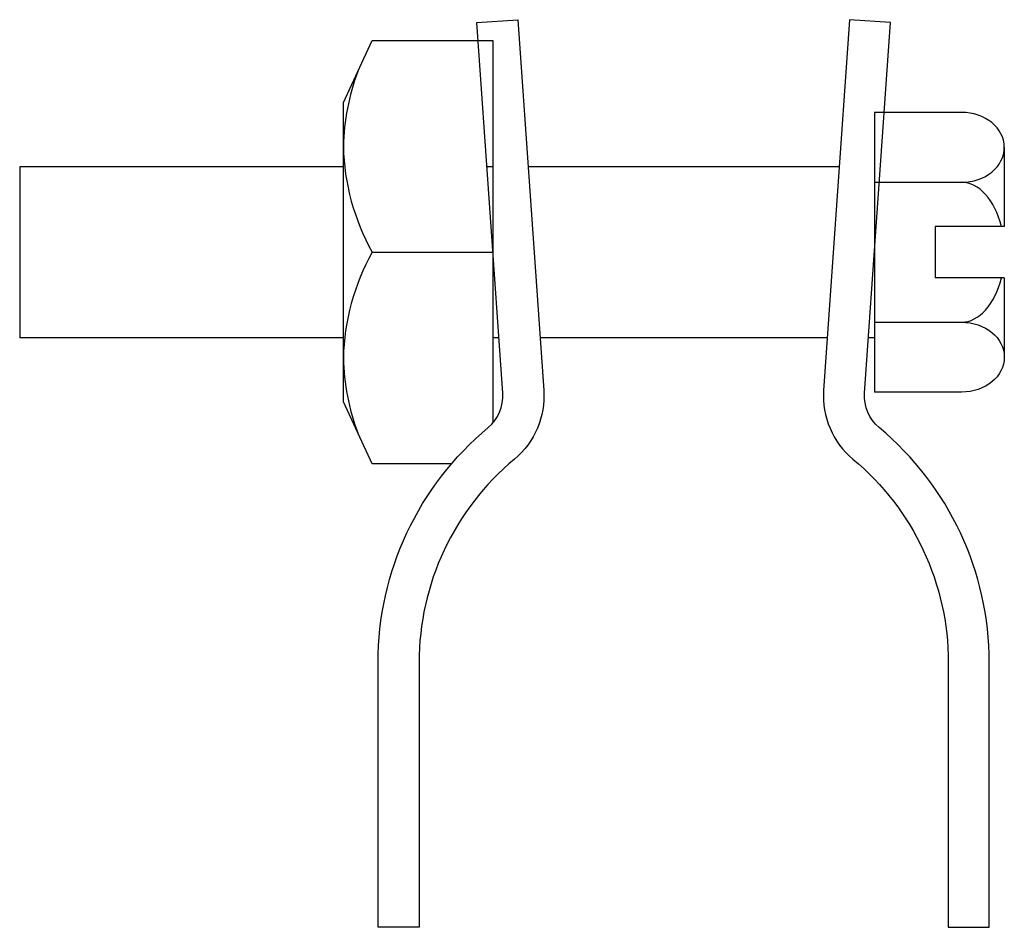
# Model space of a CAD drawing. Extents: x 11 to 205, y 50 to 229.
import ezdxf

# ---------------------------------------------------------------- set-up
doc = ezdxf.new("R2010")
doc.units = 0
doc.header["$MEASUREMENT"] = 0
doc.layers.get('0').update_dxf_attribs({"linetype": 'CONTINUOUS'})

msp = doc.modelspace()

# ---------------------------------------------------------------- linework, layer by layer
at = {"color": 7}
for p, q in [((179.61, 211.09), (179.61, 155.79)), ((196.85, 211.09), (179.61, 211.09)), ((205.31, 204.18), (205.31, 188.51)), ((10.59, 200.34), (10.59, 166.54)), ((74.6, 200.34), (10.59, 200.34)), ((104.18, 200.34), (103, 200.34)), ((172.66, 200.34), (111.13, 200.34)), ((179.61, 197.27), (196.85, 197.27)), ((191.65, 188.51), (191.65, 178.37)), ((205.31, 188.51), (191.65, 188.51)), ((205.31, 178.37), (191.65, 178.37)), ((205.31, 178.37), (205.31, 162.7)), ((179.61, 169.62), (196.85, 169.62)), ((74.6, 166.54), (10.59, 166.54)), ((105.36, 166.54), (104.18, 166.54)), ((170.3, 166.54), (113.5, 166.54)), ((179.61, 166.54), (178.43, 166.54)), ((196.85, 155.79), (179.61, 155.79))]:
    msp.add_line(p, q, dxfattribs=at)
msp.add_lwpolyline([(95.96, 141.59), (80.32, 141.59), (74.6, 153.86), (74.6, 213.02), (80.32, 225.29), (104.18, 225.29), (104.18, 149.7)], dxfattribs=at)
for points, knots in [([(108.42, 142.53), (112.43, 145.87), (114.59, 150.93), (114.22, 156.13), (114.22, 156.13), (109.1, 229.42), (109.1, 229.42), (109.1, 229.42), (101.01, 228.85), (101.01, 228.85), (101.01, 228.85), (106.13, 155.57), (106.13, 155.57), (106.31, 152.96), (105.23, 150.43), (103.23, 148.77), (89.43, 137.28), (81.46, 120.26), (81.46, 102.31), (81.46, 102.31), (81.46, 49.98), (81.46, 49.98), (81.46, 49.98), (89.57, 49.98), (89.57, 49.98), (89.57, 49.98), (89.57, 102.31), (89.57, 102.31), (89.57, 117.85), (96.48, 132.59), (108.42, 142.53)], [0, 0, 0, 0, 1, 1, 1, 2, 2, 2, 3, 3, 3, 4, 4, 4, 5, 5, 5, 6, 6, 6, 7, 7, 7, 8, 8, 8, 9, 9, 9, 10, 10, 10, 10]), ([(175.38, 142.53), (171.37, 145.87), (169.21, 150.93), (169.57, 156.13), (169.57, 156.13), (174.7, 229.42), (174.7, 229.42), (174.7, 229.42), (182.79, 228.85), (182.79, 228.85), (182.79, 228.85), (177.67, 155.57), (177.67, 155.57), (177.48, 152.96), (178.56, 150.43), (180.57, 148.77), (194.36, 137.28), (202.34, 120.26), (202.34, 102.31), (202.34, 102.31), (202.34, 49.98), (202.34, 49.98), (202.34, 49.98), (194.23, 49.98), (194.23, 49.98), (194.23, 49.98), (194.23, 102.31), (194.23, 102.31), (194.23, 117.85), (187.32, 132.59), (175.38, 142.53)], [0, 0, 0, 0, 1, 1, 1, 2, 2, 2, 3, 3, 3, 4, 4, 4, 5, 5, 5, 6, 6, 6, 7, 7, 7, 8, 8, 8, 9, 9, 9, 10, 10, 10, 10]), ([(77.46, 219.16), (75.68, 214.42), (74.71, 209.42), (74.6, 204.37), (74.76, 197.03), (76.73, 189.84), (80.32, 183.44), (80.32, 183.44), (104.18, 183.44), (104.18, 183.44)], [0, 0, 0, 0, 1, 1, 1, 2, 2, 2, 3, 3, 3, 3]), ([(196.85, 197.27), (201.52, 197.27), (205.31, 200.36), (205.31, 204.18), (205.31, 208), (201.52, 211.09), (196.85, 211.09)], [0, 0, 0, 0, 1, 1, 1, 2, 2, 2, 2]), ([(80.32, 183.44), (76.73, 177.04), (74.76, 169.86), (74.6, 162.52), (74.71, 157.46), (75.68, 152.46), (77.46, 147.73)], [0, 0, 0, 0, 1, 1, 1, 2, 2, 2, 2]), ([(196.85, 169.62), (201.52, 169.62), (205.31, 166.52), (205.31, 162.7), (205.31, 158.89), (201.52, 155.79), (196.85, 155.79)], [0, 0, 0, 0, 1, 1, 1, 2, 2, 2, 2])]:
    msp.add_open_spline(points, degree=3, knots=knots, dxfattribs=at)
for points in [[(204.72, 188.51), (203.44, 193.8), (200.33, 197.27), (196.85, 197.27)], [(196.85, 169.62), (200.33, 169.62), (203.44, 173.09), (204.72, 178.37)]]:
    msp.add_open_spline(points, degree=3, dxfattribs=at)

doc.saveas('drawing.dxf')
